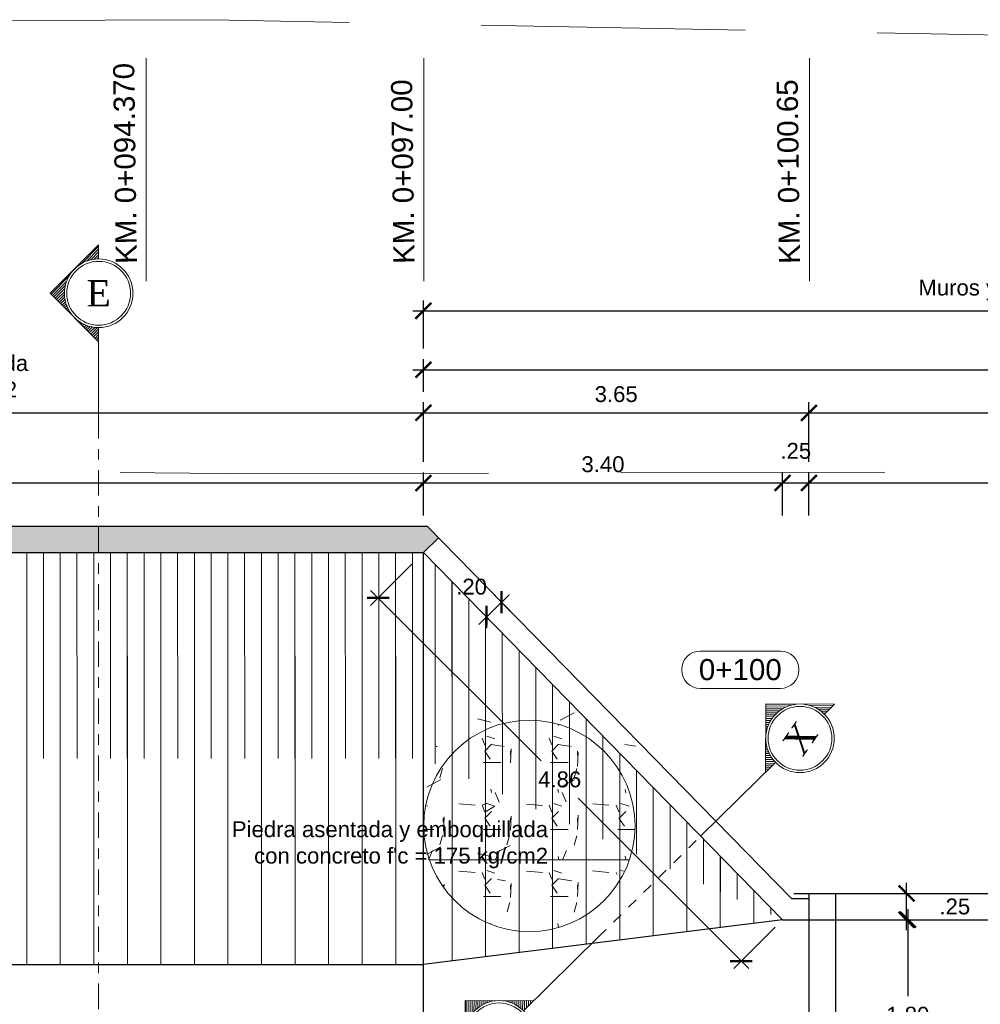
# Model space of a CAD drawing. Header units: metres. Extents: x 618946 to 619227, y 9266339 to 9266818.
# Tile 19 of 36: x 618990 to 618999, y 9266796 to 9266805. Entities that reach past the tile are written whole.
import ezdxf
from ezdxf.enums import TextEntityAlignment as Align

# ---------------------------------------------------------------- set-up
doc = ezdxf.new("R2010")
doc.units = ezdxf.units.M
doc.header["$PDMODE"] = 34
doc.linetypes.add('ACAD_ISO04W100', pattern=[30, 24, -3, 0, -3])
doc.linetypes.add('DASHED2', pattern=[0.375, 0.25, -0.125])
for name, color, linetype, lineweight in [('Alineamiento', 10, 'Continuous', 50), ('CAMINO', 44, 'DASHED2', 13), ('DIM', 8, 'Continuous', 9), ('EST', 5, 'Continuous', 35), ('HASH', 21, 'Continuous', 5), ('HATCH', 21, 'Continuous', 5)]:
    doc.layers.add(name, color=color, linetype=linetype, lineweight=lineweight)
doc.layers.add('CORTE', color=7, linetype='ACAD_ISO04W100', lineweight=15, true_color=0xf00000)
doc.styles.add('COTA', font='times.ttf')
doc.styles.get("Standard").update_dxf_attribs({"font": 'arial.ttf'})
doc.styles.add('T.PRINCIPAL', font='arial.ttf')
doc.dimstyles.new('ESC-100', dxfattribs={"dimscale": 0.1, "dimtxt": 1.5, "dimasz": 1.5, "dimexe": 1, "dimexo": 1, "dimgap": 1, "dimtad": 1, "dimtih": 1, "dimtoh": 1, "dimzin": 4, "dimdsep": 46, "dimtxsty": 'Standard', "dimblk": 'ARCHTICK', "dimcen": 2.5, "dimdle": 1, "dimclrd": 256, "dimclre": 256, "dimclrt": 7, "dimaunit": 1, "dimadec": 3, "dimazin": 0, "dimtfac": 1, "dimtmove": 2, "dimatfit": 3, "dimldrblk": 'CLOSEDBLANK', "dimfxl": 1.25, "dimarcsym": 0})

# ---------------------------------------------------------------- blocks, each defined once
blk = doc.blocks.new('_ArchTick')
at = {"color": 0, "linetype": 'ByBlock', "const_width": 0.15}
blk.add_lwpolyline([(-0.5, -0.5), (0.5, 0.5)], dxfattribs=at)
blk = doc.blocks.new('*D16')
at = {"layer": 'Defpoints', "color": 0, "transparency": 16777216}
for p in [(618993.6018, 9266800.5053), (618983.1258, 9266800.096), (618993.6018, 9266800.096)]:
    blk.add_point(p, dxfattribs=at)
at = {"layer": 'DIM', "lineweight": -2, "transparency": 16777216}
for p, q in [((618983.1258, 9266800.196), (618983.1258, 9266800.6053)), ((618993.6018, 9266800.196), (618993.6018, 9266800.6053)), ((618983.0258, 9266800.5053), (618993.7018, 9266800.5053))]:
    blk.add_line(p, q, dxfattribs=at)
at = {"layer": 'DIM', "lineweight": -2, "transparency": 16777216, "xscale": 0.15, "yscale": 0.15, "zscale": 0.15, "rotation": 180}
blk.add_blockref('_ArchTick', (618983.1258, 9266800.5053), dxfattribs=at)
at = {"layer": 'DIM', "lineweight": -2, "transparency": 16777216, "xscale": 0.15, "yscale": 0.15, "zscale": 0.15}
blk.add_blockref('_ArchTick', (618993.6018, 9266800.5053), dxfattribs=at)
at = {"layer": 'DIM', "color": 7, "transparency": 16777216, "insert": (618988.3638, 9266800.6819), "char_height": 0.15, "attachment_point": 5}
blk.add_mtext('10.48', dxfattribs=at)
blk = doc.blocks.new('_ClosedBlank')
at = {"color": 0, "linetype": 'ByBlock', "lineweight": -2}
for p, q in [((-1, 0.167), (0, 0)), ((-1, 0.167), (-1, -0.167)), ((0, 0), (-1, -0.167))]:
    blk.add_line(p, q, dxfattribs=at)
blk = doc.blocks.new('*D17')
at = {"layer": 'Defpoints', "color": 0, "transparency": 16777216}
for p in [(618997.0018, 9266800.5053), (618993.6018, 9266800.096), (618997.0018, 9266800.096)]:
    blk.add_point(p, dxfattribs=at)
at = {"layer": 'DIM', "lineweight": -2, "transparency": 16777216}
for p, q in [((618993.6018, 9266800.196), (618993.6018, 9266800.6053)), ((618997.0018, 9266800.196), (618997.0018, 9266800.6053)), ((618993.5018, 9266800.5053), (618997.1018, 9266800.5053))]:
    blk.add_line(p, q, dxfattribs=at)
at = {"layer": 'DIM', "lineweight": -2, "transparency": 16777216, "xscale": 0.15, "yscale": 0.15, "zscale": 0.15, "rotation": 180}
blk.add_blockref('_ArchTick', (618993.6018, 9266800.5053), dxfattribs=at)
at = {"layer": 'DIM', "lineweight": -2, "transparency": 16777216, "xscale": 0.15, "yscale": 0.15, "zscale": 0.15}
blk.add_blockref('_ArchTick', (618997.0018, 9266800.5053), dxfattribs=at)
at = {"layer": 'DIM', "color": 7, "transparency": 16777216, "insert": (618995.3018, 9266800.682), "char_height": 0.15, "attachment_point": 5}
blk.add_mtext('3.40', dxfattribs=at)
blk = doc.blocks.new('*D18')
at = {"layer": 'Defpoints', "color": 0, "transparency": 16777216}
for p in [(618997.2518, 9266800.5053), (618997.0018, 9266800.096), (618997.2518, 9266800.096)]:
    blk.add_point(p, dxfattribs=at)
at = {"layer": 'DIM', "lineweight": -2, "transparency": 16777216}
for p, q in [((618997.0018, 9266800.196), (618997.0018, 9266800.6053)), ((618997.2518, 9266800.196), (618997.2518, 9266800.6053)), ((618996.9018, 9266800.5053), (618997.3518, 9266800.5053))]:
    blk.add_line(p, q, dxfattribs=at)
at = {"layer": 'DIM', "lineweight": -2, "transparency": 16777216, "xscale": 0.15, "yscale": 0.15, "zscale": 0.15, "rotation": 180}
blk.add_blockref('_ArchTick', (618997.0018, 9266800.5053), dxfattribs=at)
at = {"layer": 'DIM', "lineweight": -2, "transparency": 16777216, "xscale": 0.15, "yscale": 0.15, "zscale": 0.15}
blk.add_blockref('_ArchTick', (618997.2518, 9266800.5053), dxfattribs=at)
at = {"layer": 'DIM', "color": 7, "transparency": 16777216, "insert": (618997.1268, 9266800.8085), "char_height": 0.15, "attachment_point": 5}
blk.add_mtext('.25', dxfattribs=at)
blk = doc.blocks.new('*D19')
at = {"layer": 'Defpoints', "color": 0, "transparency": 16777216}
for p in [(619003.7518, 9266800.5053), (618997.2518, 9266800.096), (619003.7518, 9266800.096)]:
    blk.add_point(p, dxfattribs=at)
at = {"layer": 'DIM', "lineweight": -2, "transparency": 16777216}
for p, q in [((618997.2518, 9266800.196), (618997.2518, 9266800.6053)), ((619003.7518, 9266800.196), (619003.7518, 9266800.6053)), ((618997.1518, 9266800.5053), (619003.8518, 9266800.5053))]:
    blk.add_line(p, q, dxfattribs=at)
at = {"layer": 'DIM', "lineweight": -2, "transparency": 16777216, "xscale": 0.15, "yscale": 0.15, "zscale": 0.15, "rotation": 180}
blk.add_blockref('_ArchTick', (618997.2518, 9266800.5053), dxfattribs=at)
at = {"layer": 'DIM', "lineweight": -2, "transparency": 16777216, "xscale": 0.15, "yscale": 0.15, "zscale": 0.15}
blk.add_blockref('_ArchTick', (619003.7518, 9266800.5053), dxfattribs=at)
at = {"layer": 'DIM', "color": 7, "transparency": 16777216, "insert": (619000.5018, 9266800.6819), "char_height": 0.15, "attachment_point": 5}
blk.add_mtext('6.50', dxfattribs=at)
blk = doc.blocks.new('*D35')
at = {"layer": 'Defpoints', "color": 0, "transparency": 16777216}
for p in [(618993.5643, 9266799.8085), (618993.1731, 9266799.4173), (618997.0018, 9266796.371)]:
    blk.add_point(p, dxfattribs=at)
at = {"layer": 'DIM', "lineweight": -2, "transparency": 16777216}
for p, q in [((618993.4936, 9266799.7378), (618993.1024, 9266799.3466)), ((618993.1024, 9266799.488), (618994.7153, 9266797.8751)), ((618996.6813, 9266795.9091), (618995.0684, 9266797.5219)), ((618996.9311, 9266796.3003), (618996.5399, 9266795.9091))]:
    blk.add_line(p, q, dxfattribs=at)
at = {"layer": 'DIM', "lineweight": -2, "transparency": 16777216, "xscale": 0.15, "yscale": 0.15, "zscale": 0.15}
for p, rotation in [((618993.1731, 9266799.4173), 134.9999988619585), ((618996.6106, 9266795.9798), 314.9999988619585)]:
    blk.add_blockref('_ArchTick', p, dxfattribs=dict(at, rotation=rotation))
at = {"layer": 'DIM', "color": 7, "transparency": 16777216, "insert": (618994.8919, 9266797.6985), "char_height": 0.15, "attachment_point": 5}
blk.add_mtext('4.86', dxfattribs=at)
blk = doc.blocks.new('*D45')
at = {"layer": 'Defpoints', "color": 0, "transparency": 16777216}
for p in [(618997.5018, 9266796.371), (618998.1872, 9266796.371), (618997.6129, 9266794.571)]:
    blk.add_point(p, dxfattribs=at)
at = {"layer": 'DIM', "lineweight": -2, "transparency": 16777216}
for p, q in [((618998.1872, 9266796.471), (618998.1872, 9266795.6476)), ((618997.6018, 9266796.371), (618998.2872, 9266796.371)), ((618998.1872, 9266794.471), (618998.1872, 9266795.2944)), ((618997.7129, 9266794.571), (618998.2872, 9266794.571))]:
    blk.add_line(p, q, dxfattribs=at)
at = {"layer": 'DIM', "lineweight": -2, "transparency": 16777216, "xscale": 0.15, "yscale": 0.15, "zscale": 0.15}
for p, rotation in [((618998.1872, 9266796.371), 90), ((618998.1872, 9266794.571), 270)]:
    blk.add_blockref('_ArchTick', p, dxfattribs=dict(at, rotation=rotation))
at = {"layer": 'DIM', "color": 7, "transparency": 16777216, "insert": (618998.1872, 9266795.471), "char_height": 0.15, "attachment_point": 5}
blk.add_mtext('1.80', dxfattribs=at)
blk = doc.blocks.new('*D46')
at = {"layer": 'Defpoints', "color": 0, "transparency": 16777216}
for p in [(618997.5018, 9266796.621), (618998.1761, 9266796.621), (618997.5018, 9266796.371)]:
    blk.add_point(p, dxfattribs=at)
at = {"layer": 'DIM', "lineweight": -2, "transparency": 16777216}
for p, q in [((618998.1761, 9266796.271), (618998.1761, 9266796.721)), ((618997.6018, 9266796.621), (618998.2761, 9266796.621)), ((618997.6018, 9266796.371), (618998.2761, 9266796.371))]:
    blk.add_line(p, q, dxfattribs=at)
at = {"layer": 'DIM', "lineweight": -2, "transparency": 16777216, "xscale": 0.15, "yscale": 0.15, "zscale": 0.15}
for p, rotation in [((618998.1761, 9266796.621), 90), ((618998.1761, 9266796.371), 270)]:
    blk.add_blockref('_ArchTick', p, dxfattribs=dict(at, rotation=rotation))
at = {"layer": 'DIM', "color": 7, "transparency": 16777216, "insert": (618998.6324, 9266796.496), "char_height": 0.15, "attachment_point": 5}
blk.add_mtext('.25', dxfattribs=at)
blk = doc.blocks.new('*D61')
at = {"layer": 'Defpoints', "color": 0, "transparency": 16777216}
for p in [(618993.6018, 9266801.1688), (618983.1258, 9266800.6053), (618993.6018, 9266800.6053)]:
    blk.add_point(p, dxfattribs=at)
at = {"layer": 'DIM', "lineweight": -2, "transparency": 16777216}
for p, q in [((618983.1258, 9266800.7053), (618983.1258, 9266801.2688)), ((618993.6018, 9266800.7053), (618993.6018, 9266801.2688)), ((618983.0258, 9266801.1688), (618993.7018, 9266801.1688))]:
    blk.add_line(p, q, dxfattribs=at)
at = {"layer": 'DIM', "lineweight": -2, "transparency": 16777216, "xscale": 0.15, "yscale": 0.15, "zscale": 0.15, "rotation": 180}
blk.add_blockref('_ArchTick', (618983.1258, 9266801.1688), dxfattribs=at)
at = {"layer": 'DIM', "lineweight": -2, "transparency": 16777216, "xscale": 0.15, "yscale": 0.15, "zscale": 0.15}
blk.add_blockref('_ArchTick', (618993.6018, 9266801.1688), dxfattribs=at)
at = {"layer": 'DIM', "color": 7, "transparency": 16777216, "insert": (618988.3638, 9266801.4921), "char_height": 0.15, "attachment_point": 5}
blk.add_mtext("Piedra asentada y emboquillada\\Pcon concreto f'c = 175 kg/cm2", dxfattribs=at)
blk = doc.blocks.new('*D62')
at = {"layer": 'Defpoints', "color": 0, "transparency": 16777216}
for p in [(618997.2518, 9266801.1688), (618993.6018, 9266800.6053), (618997.2518, 9266800.6053)]:
    blk.add_point(p, dxfattribs=at)
at = {"layer": 'DIM', "lineweight": -2, "transparency": 16777216}
for p, q in [((618993.6018, 9266800.7053), (618993.6018, 9266801.2688)), ((618997.2518, 9266800.7053), (618997.2518, 9266801.2688)), ((618993.5018, 9266801.1688), (618997.3518, 9266801.1688))]:
    blk.add_line(p, q, dxfattribs=at)
at = {"layer": 'DIM', "lineweight": -2, "transparency": 16777216, "xscale": 0.15, "yscale": 0.15, "zscale": 0.15, "rotation": 180}
blk.add_blockref('_ArchTick', (618993.6018, 9266801.1688), dxfattribs=at)
at = {"layer": 'DIM', "lineweight": -2, "transparency": 16777216, "xscale": 0.15, "yscale": 0.15, "zscale": 0.15}
blk.add_blockref('_ArchTick', (618997.2518, 9266801.1688), dxfattribs=at)
at = {"layer": 'DIM', "color": 7, "transparency": 16777216, "insert": (618995.4268, 9266801.3454), "char_height": 0.15, "attachment_point": 5}
blk.add_mtext('3.65', dxfattribs=at)
blk = doc.blocks.new('*D64')
at = {"layer": 'Defpoints', "color": 0, "transparency": 16777216}
for p in [(619003.7518, 9266801.1688), (618997.2518, 9266800.6053), (619003.7518, 9266800.6053)]:
    blk.add_point(p, dxfattribs=at)
at = {"layer": 'DIM', "lineweight": -2, "transparency": 16777216}
for p, q in [((618997.2518, 9266800.7053), (618997.2518, 9266801.2688)), ((619003.7518, 9266800.7053), (619003.7518, 9266801.2688)), ((618997.1518, 9266801.1688), (619003.8518, 9266801.1688))]:
    blk.add_line(p, q, dxfattribs=at)
at = {"layer": 'DIM', "lineweight": -2, "transparency": 16777216, "xscale": 0.15, "yscale": 0.15, "zscale": 0.15, "rotation": 180}
blk.add_blockref('_ArchTick', (618997.2518, 9266801.1688), dxfattribs=at)
at = {"layer": 'DIM', "lineweight": -2, "transparency": 16777216, "xscale": 0.15, "yscale": 0.15, "zscale": 0.15}
blk.add_blockref('_ArchTick', (619003.7518, 9266801.1688), dxfattribs=at)
at = {"layer": 'DIM', "color": 7, "transparency": 16777216, "insert": (619000.5018, 9266801.3454), "char_height": 0.15, "attachment_point": 5}
blk.add_mtext('6.50', dxfattribs=at)
blk = doc.blocks.new('*D66')
at = {"layer": 'Defpoints', "color": 0, "transparency": 16777216}
for p in [(619007.4018, 9266801.5775), (618993.6018, 9266801.2688), (619007.4018, 9266801.2688)]:
    blk.add_point(p, dxfattribs=at)
at = {"layer": 'DIM', "lineweight": -2, "transparency": 16777216}
for p, q in [((618993.6018, 9266801.3688), (618993.6018, 9266801.6775)), ((619007.4018, 9266801.3688), (619007.4018, 9266801.6775)), ((618993.5018, 9266801.5775), (619007.5018, 9266801.5775))]:
    blk.add_line(p, q, dxfattribs=at)
at = {"layer": 'DIM', "lineweight": -2, "transparency": 16777216, "xscale": 0.15, "yscale": 0.15, "zscale": 0.15, "rotation": 180}
blk.add_blockref('_ArchTick', (618993.6018, 9266801.5775), dxfattribs=at)
at = {"layer": 'DIM', "lineweight": -2, "transparency": 16777216, "xscale": 0.15, "yscale": 0.15, "zscale": 0.15}
blk.add_blockref('_ArchTick', (619007.4018, 9266801.5775), dxfattribs=at)
at = {"layer": 'DIM', "color": 7, "transparency": 16777216, "insert": (619000.5018, 9266801.7541), "char_height": 0.15, "attachment_point": 5}
blk.add_mtext('13.80', dxfattribs=at)
blk = doc.blocks.new('*D67')
at = {"layer": 'Defpoints', "color": 0, "transparency": 16777216}
for p in [(619007.4018, 9266802.1339), (618993.6018, 9266801.6775), (619007.4018, 9266801.6775)]:
    blk.add_point(p, dxfattribs=at)
at = {"layer": 'DIM', "lineweight": -2, "transparency": 16777216}
for p, q in [((618993.6018, 9266801.7775), (618993.6018, 9266802.2339)), ((619007.4018, 9266801.7775), (619007.4018, 9266802.2339)), ((618993.5018, 9266802.1339), (619007.5018, 9266802.1339))]:
    blk.add_line(p, q, dxfattribs=at)
at = {"layer": 'DIM', "lineweight": -2, "transparency": 16777216, "xscale": 0.15, "yscale": 0.15, "zscale": 0.15, "rotation": 180}
blk.add_blockref('_ArchTick', (618993.6018, 9266802.1339), dxfattribs=at)
at = {"layer": 'DIM', "lineweight": -2, "transparency": 16777216, "xscale": 0.15, "yscale": 0.15, "zscale": 0.15}
blk.add_blockref('_ArchTick', (619007.4018, 9266802.1339), dxfattribs=at)
at = {"layer": 'DIM', "color": 7, "transparency": 16777216, "insert": (619000.5018, 9266802.3322), "char_height": 0.15, "attachment_point": 5}
blk.add_mtext("Muros y alcancantarilla - C° A° f'c = 210 kg/cm2", dxfattribs=at)
blk = doc.blocks.new('*U170')
at = {"layer": 'CORTE', "linetype": 'Continuous', "lineweight": 0}
for p, q in [((-21.984, 3.682), (-25.666, 0)), ((-23.27, 2.264), (-21.918, 3.616)), ((-22.881, 2.445), (-21.813, 3.512)), ((-22.582, 2.534), (-21.709, 3.408)), ((-22.326, 2.581), (-21.605, 3.303)), ((-22.097, 2.601), (-21.5, 3.199)), ((-18.302, 0), (-21.984, 3.682)), ((-21.888, 2.602), (-21.396, 3.094)), ((-21.694, 2.588), (-21.291, 2.99)), ((6.408, 0), (10.09, 3.682)), ((9.8, 2.588), (9.398, 2.99)), ((9.994, 2.602), (9.502, 3.094)), ((10.204, 2.601), (9.607, 3.199)), ((10.433, 2.581), (9.711, 3.303)), ((10.689, 2.534), (9.815, 3.408)), ((10.987, 2.445), (9.92, 3.512)), ((11.377, 2.264), (10.024, 3.616)), ((10.09, 3.682), (13.773, 0)), ((-21.512, 2.561), (-21.187, 2.885)), ((-21.34, 2.523), (-21.083, 2.781)), ((-21.179, 2.476), (-20.978, 2.677)), ((-21.025, 2.421), (-20.874, 2.572)), ((-20.879, 2.358), (-20.769, 2.468)), ((-20.74, 2.288), (-20.665, 2.363)), ((-20.608, 2.211), (-20.56, 2.259)), ((8.715, 2.211), (8.667, 2.259)), ((8.847, 2.288), (8.771, 2.363)), ((8.986, 2.358), (8.876, 2.468)), ((9.131, 2.421), (8.98, 2.572)), ((9.285, 2.476), (9.085, 2.677)), ((9.447, 2.523), (9.189, 2.781)), ((9.618, 2.561), (9.293, 2.885)), ((-20.483, 2.128), (-20.456, 2.154)), ((-20.364, 2.038), (-20.352, 2.05)), ((-20.25, 1.943), (-20.247, 1.946)), ((-20.041, 1.734), (-20.038, 1.737)), ((-19.946, 1.621), (-19.934, 1.632)), ((-19.856, 1.501), (-19.83, 1.528)), ((7.963, 1.501), (7.936, 1.528)), ((8.052, 1.621), (8.04, 1.632)), ((8.148, 1.734), (8.145, 1.737)), ((8.357, 1.943), (8.354, 1.946)), ((8.47, 2.038), (8.458, 2.05)), ((8.589, 2.128), (8.562, 2.154)), ((-25.534, 0), (-24.248, 1.286)), ((-25.325, 0), (-24.429, 0.897)), ((-19.773, 1.376), (-19.725, 1.424)), ((-19.696, 1.244), (-19.621, 1.319)), ((-19.626, 1.105), (-19.516, 1.215)), ((-19.563, 0.959), (-19.412, 1.11)), ((-19.508, 0.805), (-19.307, 1.006)), ((-19.461, 0.644), (-19.203, 0.901)), ((-19.423, 0.472), (-19.099, 0.797)), ((7.53, 0.472), (7.205, 0.797)), ((7.567, 0.644), (7.309, 0.901)), ((7.614, 0.805), (7.414, 1.006)), ((7.67, 0.959), (7.518, 1.11)), ((7.733, 1.105), (7.623, 1.215)), ((7.803, 1.244), (7.727, 1.319)), ((7.88, 1.376), (7.832, 1.424)), ((13.641, 0), (12.354, 1.286)), ((13.432, 0), (12.535, 0.897)), ((-25.117, 0), (-24.518, 0.598)), ((-24.908, 0), (-24.565, 0.342)), ((-24.699, 0), (-24.585, 0.113)), ((-19.396, 0.29), (-18.994, 0.693)), ((-19.382, 0.096), (-18.89, 0.588)), ((-19.269, 0), (-18.785, 0.484)), ((-19.06, 0), (-18.681, 0.379)), ((-18.851, 0), (-18.576, 0.275)), ((-18.643, 0), (-18.472, 0.171)), ((6.749, 0), (6.578, 0.171)), ((6.958, 0), (6.683, 0.275)), ((7.167, 0), (6.787, 0.379)), ((7.376, 0), (6.892, 0.484)), ((7.488, 0.096), (6.996, 0.588)), ((7.503, 0.29), (7.101, 0.693)), ((13.223, 0), (12.625, 0.598)), ((13.014, 0), (12.672, 0.342)), ((12.805, 0), (12.692, 0.113)), ((-25.666, 0), (-24.588, 0)), ((-19.38, 0), (-18.302, 0)), ((7.487, 0), (6.408, 0)), ((13.773, 0), (12.694, 0))]:
    blk.add_line(p, q, dxfattribs=at)
at = {"layer": 'CORTE', "linetype": 'Continuous'}
for p, q in [((-11.391, 0), (-19.38, 0)), ((-0.502, 0), (7.487, 0))]:
    blk.add_line(p, q, dxfattribs=at)
at = {"layer": 'CORTE', "ltscale": 0.01}
blk.add_line((-11.391, 0), (-0.502, 0), dxfattribs=at)
at = {"layer": 'CORTE', "linetype": 'Continuous', "lineweight": 0}
for centre, radius in [((-21.984, 0), 2.604), ((-21.984, 0), 2.423), ((10.09, 0), 2.604), ((10.09, 0), 2.423)]:
    blk.add_circle(centre, radius, dxfattribs=at)
at = {"layer": 'CORTE', "linetype": 'Continuous', "style": 'COTA'}
for tag, p in [('CORTE-1', (-21.984, 0)), ('CORTE', (10.09, 0))]:
    blk.add_attdef(tag, text='', height=2, dxfattribs=at).set_placement(p, align=Align.MIDDLE_CENTER)
blk = doc.blocks.new('*D171')
at = {"layer": 'Defpoints', "color": 0, "transparency": 16777216}
for p in [(618994.1982, 9266799.2364), (618994.5278, 9266799.1856), (618994.3848, 9266799.0457)]:
    blk.add_point(p, dxfattribs=at)
at = {"layer": 'DIM', "lineweight": -2, "transparency": 16777216}
for p, q in [((618994.4127, 9266799.4462), (618994.1268, 9266799.1665)), ((618994.4578, 9266799.257), (618994.2713, 9266799.4477)), ((618994.3149, 9266799.1172), (618994.1283, 9266799.3079))]:
    blk.add_line(p, q, dxfattribs=at)
at = {"layer": 'DIM', "lineweight": -2, "transparency": 16777216, "xscale": 0.15, "yscale": 0.15, "zscale": 0.15}
for p, rotation in [((618994.3412, 9266799.3763), 44.3749787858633), ((618994.1982, 9266799.2364), 224.3749787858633)]:
    blk.add_blockref('_ArchTick', p, dxfattribs=dict(at, rotation=rotation))
at = {"layer": 'DIM', "color": 7, "transparency": 16777216, "insert": (618994.0577, 9266799.523), "char_height": 0.15, "attachment_point": 5}
blk.add_mtext('.20', dxfattribs=at)

msp = doc.modelspace()

# ---------------------------------------------------------------- hatches: boundary and pattern name
at = {"layer": 'HASH'}
h = msp.add_hatch(dxfattribs=at)
h.set_pattern_fill('GRAVEL', color=256, scale=0.025)
h.set_pattern_definition([(228.0127875, (0.4572, 0.635), (-5.08000000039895, -5.71499999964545), [0.08543036, -8.45762090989]), (184.969741, (0.40005, 0.5715), (7.61999999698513, 0.63500003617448), [0.14660118, -14.51351222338]), (132.5104471, (0.254, 0.5588), (6.35000000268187, -6.98499999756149), [0.10337038, -10.233680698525]), (267.273689, (0.00635, 0.40005), (0.63500000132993, 12.69999999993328), [0.13350113, -13.216609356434]), (292.83365418, (0, 0.2667), (-3.17500000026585, 7.619999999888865), [0.130908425, -12.959951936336]), (357.273689, (0.0508, 0.14605), (-12.69999999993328, 0.63500000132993), [0.13350113, -13.216609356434]), (37.69424047, (0.18415, 0.1397), (-8.254999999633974, -6.350000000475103), [0.176548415, -17.47827882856]), (72.25532837, (0.32385, 0.24765), (4.445000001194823, 13.96999999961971), [0.16667988, -16.501314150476]), (121.42956562, (0.37465, 0.4064), (-5.08000000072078, 8.254999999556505), [0.13395325, -13.26138642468]), (175.2363583, (0.3048, 0.5207), (6.98499999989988, -0.6350000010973), [0.15292832, -7.4934842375]), (222.3974378, (0.1524, 0.5334), (-7.619999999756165, -6.985000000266), [0.19776948, -19.579193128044]), (138.81407483, (0.635, 0.3937), (-4.44499999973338, 3.8100000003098), [0.067501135, -6.682641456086]), (171.4692344, (0.5842, 0.43815), (8.255000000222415, -1.26999999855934), [0.128420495, -12.71365974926]), (225, (0.4572, 0.4572), (-9e-17, -0.635), [0.089802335, -0.808223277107]), (203.19859051, (0.41275, 0.5334), (3.1750000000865, 1.2699999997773), [0.04836033, -4.787655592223]), (291.80140949, (0.3683, 0.51435), (-0.6350000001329, 1.9049999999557), [0.068391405, -3.3511882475]), (30.96375653, (0.3937, 0.45085), (1.9050000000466, 1.2699999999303), [0.111079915, -3.591574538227]), (161.56505118, (0.48895, 0.508), (1.270000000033, -0.6349999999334), [0.080321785, -1.927724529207]), (16.389540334, (0, 0.51435), (6.35000000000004, 1.90500000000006), [0.112522, -11.139706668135]), (70.34617594, (0.10795, 0.5461), (-2.54000000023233, -6.9849999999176), [0.094399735, -9.34555391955]), (293.19859051, (0.48895, 0.635), (-1.2699999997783, 3.1750000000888), [0.096720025, -4.739295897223]), (343.61045967, (0.52705, 0.5461), (-6.35000000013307, 1.90499999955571), [0.112522, -11.139706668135]), (339.44395478, (0, 0.12065), (-3.17499999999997, 1.27000000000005), [0.1085088, -5.316933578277]), (294.7751406, (0.1016, 0.08255), (-3.17500000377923, 6.98499999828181), [0.09091803, -9.00089834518]), (66.80140949, (0.4953, 0), (1.2699999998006, 3.1750000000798), [0.096720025, -4.739295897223]), (17.35402464, (0.5334, 0.0889), (-8.25499999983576, -2.54000000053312), [0.106445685, -10.53809399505]), (69.44395478, (0.18415, 0), (-1.2700000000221, -3.17499999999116), [0.0542544, -5.371187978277]), (101.309932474, (0.4572, 0), (-0.6350000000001, 2.5400000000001), [0.03237865, -3.20549874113]), (165.963756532, (0.45085, 0.03175), (1.905, -0.635), [0.130908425, -2.487263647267]), (186.00900596, (0.32385, 0.0635), (6.34999999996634, 0.63500000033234), [0.12131675, -12.010341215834]), (303.69006753, (0.3937, 0.3937), (-0.6350000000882, 1.269999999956), [0.09158097, -2.19794408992]), (353.15722659, (0.4445, 0.3175), (10.79500000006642, -1.26999999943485), [0.15988919, -15.829002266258]), (60.9453959, (0.60325, 0.29845), (-2.54000000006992, -4.44499999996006), [0.06537706, -6.472348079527]), (90, (0.635, 0.3556), (-0.635, 0.635), [0.0381, -0.5969]), (120.25643716, (0.31115, 0.08255), (2.5399999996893, -4.44500000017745), [0.08821674, -8.7334851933]), (48.0127875, (0.2667, 0.15875), (5.08000000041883, 5.71499999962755), [0.17086072, -8.37219054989]), (0, (0.381, 0.28575), (0.635, 0.635), [0.1651, -0.4699]), (325.3048465, (0.5461, 0.28575), (6.35000000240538, -4.44499999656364), [0.10040239, -9.939829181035]), (254.0546041, (0.62865, 0.2286), (-0.6349999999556, -2.5400000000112), [0.09245727, -4.530412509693]), (207.64597536, (0.60325, 0.1397), (-12.06500000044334, -6.34999999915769), [0.150536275, -14.903116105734]), (175.42607874, (0.4699, 0.06985), (-8.25499999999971, 0.63499999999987), [0.159257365, -15.76646161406])])
h.paths.add_polyline_path([(618983.3758, 9266792.946), (618983.1258, 9266792.946), (618983.1258, 9266789.046), (618983.3758, 9266789.046)])
h.paths.add_polyline_path([(618983.3249, 9266793.9535), (618983.1258, 9266793.9535), (618983.1258, 9266792.946), (618983.3303, 9266792.946)])
h.paths.add_polyline_path([(618983.3222, 9266794.446), (618983.2196, 9266794.446, -0.414214), (618983.1258, 9266794.3522), (618983.1258, 9266793.9535), (618983.3249, 9266793.9535)])
h.paths.add_polyline_path([(618983.3758, 9266795.946), (618983.1258, 9266795.946), (618983.1258, 9266794.5397, -0.414214), (618983.2196, 9266794.446), (618983.3222, 9266794.446), (618983.3758, 9266794.446)])
h.paths.add_polyline_path([(618983.293, 9266799.846), (618983.1258, 9266799.846), (618983.1258, 9266795.946), (618983.3141, 9266795.946)])
h.paths.add_polyline_path([(618990.5277, 9266800.096), (618984.817, 9266800.096), (618984.8184, 9266799.846), (618990.5277, 9266799.846)])
h.paths.add_polyline_path([(618984.817, 9266800.096), (618983.3758, 9266800.096), (618983.3758, 9266799.846), (618984.8184, 9266799.846)])
h.paths.add_polyline_path([(618983.2916, 9266800.096), (618983.1258, 9266800.096), (618983.1258, 9266799.846), (618983.293, 9266799.846)])
h.paths.add_polyline_path([(618983.3758, 9266800.096), (618983.2916, 9266800.096), (618983.293, 9266799.846), (618983.3758, 9266799.846)])
h.paths.add_polyline_path([(618993.7432, 9266799.9874), (618993.637, 9266800.096), (618990.5277, 9266800.096), (618990.5277, 9266799.846), (618993.6018, 9266799.846)])
h = msp.add_hatch(dxfattribs=at)
h.set_pattern_fill('ANGLE', color=256)
h.set_pattern_definition([(0, (9.756, 0), (0, 6.985), [5.08, -1.905]), (90, (9.756, 0), (-6.985, 4e-16), [5.08, -1.905])])
edge = h.paths.add_edge_path()
edge.add_arc((618994.605, 9266797.2593), 1, 0, 360)
h = msp.add_hatch(dxfattribs=at)
h.set_pattern_fill('GRAVEL', color=256, scale=0.025)
h.set_pattern_definition([(228.0127875, (10.21312, 0.635), (-5.08000000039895, -5.71499999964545), [0.08543036, -8.45762090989]), (184.969741, (10.155968, 0.5715), (7.61999999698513, 0.63500003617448), [0.14660118, -14.51351222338]), (132.5104471, (10.009918, 0.5588), (6.35000000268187, -6.98499999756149), [0.10337038, -10.233680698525]), (267.273689, (9.762268, 0.40005), (0.63500000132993, 12.69999999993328), [0.13350113, -13.216609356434]), (292.83365418, (9.755918, 0.2667), (-3.17500000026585, 7.619999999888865), [0.130908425, -12.959951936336]), (357.273689, (9.806718, 0.14605), (-12.69999999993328, 0.63500000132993), [0.13350113, -13.216609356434]), (37.69424047, (9.940068, 0.1397), (-8.254999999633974, -6.350000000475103), [0.176548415, -17.47827882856]), (72.25532837, (10.079768, 0.24765), (4.445000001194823, 13.96999999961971), [0.16667988, -16.501314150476]), (121.42956562, (10.130568, 0.4064), (-5.08000000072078, 8.254999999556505), [0.13395325, -13.26138642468]), (175.2363583, (10.06072, 0.5207), (6.98499999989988, -0.6350000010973), [0.15292832, -7.4934842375]), (222.3974378, (9.908318, 0.5334), (-7.619999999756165, -6.985000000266), [0.19776948, -19.579193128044]), (138.81407483, (10.39092, 0.3937), (-4.44499999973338, 3.8100000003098), [0.067501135, -6.682641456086]), (171.4692344, (10.340118, 0.43815), (8.255000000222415, -1.26999999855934), [0.128420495, -12.71365974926]), (225, (10.2131, 0.4572), (-9e-17, -0.635), [0.089802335, -0.808223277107]), (203.19859051, (10.16867, 0.5334), (3.1750000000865, 1.2699999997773), [0.04836033, -4.787655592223]), (291.80140949, (10.12422, 0.51435), (-0.6350000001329, 1.9049999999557), [0.068391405, -3.3511882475]), (30.96375653, (10.14962, 0.45085), (1.9050000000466, 1.2699999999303), [0.111079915, -3.591574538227]), (161.56505118, (10.24487, 0.508), (1.270000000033, -0.6349999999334), [0.080321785, -1.927724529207]), (16.389540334, (9.755918, 0.51435), (6.35000000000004, 1.90500000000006), [0.112522, -11.139706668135]), (70.34617594, (9.863868, 0.5461), (-2.54000000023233, -6.9849999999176), [0.094399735, -9.34555391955]), (293.19859051, (10.24487, 0.635), (-1.2699999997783, 3.1750000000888), [0.096720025, -4.739295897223]), (343.61045967, (10.282968, 0.5461), (-6.35000000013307, 1.90499999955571), [0.112522, -11.139706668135]), (339.44395478, (9.75592, 0.12065), (-3.17499999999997, 1.27000000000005), [0.1085088, -5.316933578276]), (294.7751406, (9.85752, 0.08255), (-3.17500000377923, 6.98499999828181), [0.09091803, -9.00089834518]), (66.80140949, (10.25122, 0), (1.2699999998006, 3.1750000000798), [0.096720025, -4.739295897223]), (17.35402464, (10.289318, 0.0889), (-8.25499999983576, -2.54000000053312), [0.106445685, -10.53809399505]), (69.44395478, (9.94007, 0), (-1.2700000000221, -3.17499999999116), [0.0542544, -5.371187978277]), (101.309932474, (10.21312, 0), (-0.6350000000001, 2.5400000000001), [0.03237865, -3.20549874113]), (165.963756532, (10.20677, 0.03175), (1.905, -0.635), [0.130908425, -2.487263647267]), (186.00900596, (10.079768, 0.0635), (6.34999999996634, 0.63500000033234), [0.12131675, -12.010341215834]), (303.69006753, (10.14962, 0.3937), (-0.6350000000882, 1.269999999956), [0.09158097, -2.19794408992]), (353.15722659, (10.200418, 0.3175), (10.79500000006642, -1.26999999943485), [0.15988919, -15.829002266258]), (60.9453959, (10.35917, 0.29845), (-2.54000000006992, -4.44499999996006), [0.06537706, -6.472348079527]), (90, (10.3909, 0.3556), (-0.635, 0.635), [0.0381, -0.5969]), (120.25643716, (10.06707, 0.08255), (2.5399999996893, -4.44500000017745), [0.08821674, -8.7334851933]), (48.0127875, (10.02262, 0.15875), (5.08000000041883, 5.71499999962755), [0.17086072, -8.37219054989]), (0, (10.1369, 0.28575), (0.635, 0.635), [0.1651, -0.4699]), (325.3048465, (10.302018, 0.28575), (6.35000000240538, -4.44499999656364), [0.10040239, -9.939829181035]), (254.0546041, (10.38457, 0.2286), (-0.6349999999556, -2.5400000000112), [0.09245727, -4.530412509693]), (207.64597536, (10.359168, 0.1397), (-12.06500000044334, -6.34999999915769), [0.150536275, -14.903116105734]), (175.42607874, (10.225818, 0.06985), (-8.25499999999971, 0.63499999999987), [0.159257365, -15.76646161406])])
edge = h.paths.add_edge_path()
edge.add_arc((618994.605, 9266797.2593), 1, 0, 360)
at = {"layer": 'HATCH'}
h = msp.add_hatch(dxfattribs=at)
h.set_pattern_fill('LINE', color=256, scale=0.1, angle=90)
h.set_pattern_definition([(90, (2.32404, -2e-09), (-0.3175, 2e-17), [])])
h.paths.add_polyline_path([(618983.1258, 9266799.846), (618993.6018, 9266799.846), (618993.6018, 9266795.946), (618983.1258, 9266795.946)])
h = msp.add_hatch(dxfattribs=at)
h.set_pattern_fill('LINE', color=256, scale=0.05, angle=90)
h.set_pattern_definition([(90, (2.32404, -2e-09), (-0.15875, 1e-17), [])])
h.paths.add_polyline_path([(618983.1258, 9266799.846), (618993.6018, 9266799.846), (618993.6018, 9266797.896), (618983.1258, 9266797.896)])
h = msp.add_hatch(dxfattribs=at)
h.set_pattern_fill('LINE', color=256, scale=0.05, angle=90)
h.paths.add_polyline_path([(618993.6018, 9266799.846), (618993.6018, 9266797.896), (618997.0018, 9266796.371)])
h = msp.add_hatch(dxfattribs=at)
h.set_pattern_fill('LINE', color=256, scale=0.1, angle=90)
h.paths.add_polyline_path([(618993.6018, 9266799.846), (618993.6018, 9266795.946), (618997.0018, 9266796.371)])

# ---------------------------------------------------------------- linework, layer by layer
at = {"linetype": 'DASHED2', "ltscale": 10}
msp.add_lwpolyline([(618997.2518, 9266796.371), (619003.7518, 9266796.371)], dxfattribs=at)
at = {"layer": 'Alineamiento', "color": 82, "linetype": 'Continuous', "lineweight": 0}
for p, q in [((618996.9817, 9266798.9146), (618996.2219, 9266798.9146)), ((618996.0469, 9266798.7396), (618996.0469, 9266798.7354)), ((618997.1567, 9266798.7354), (618997.1567, 9266798.7396)), ((618996.2219, 9266798.5604), (618996.9817, 9266798.5604))]:
    msp.add_line(p, q, dxfattribs=at)
for centre, start, end in [((618996.2219, 9266798.7396), 90, 180), ((618996.9817, 9266798.7396), 0, 90), ((618996.2219, 9266798.7354), 180, 270), ((618996.9817, 9266798.7354), 270, 0)]:
    msp.add_arc(centre, 0.175, start, end, dxfattribs=at)
at = {"layer": 'CAMINO', "ltscale": 10}
for points, elevation in [([(619021.5378, 9266804.7265), (619011.6447, 9266804.502), (618991.6, 9266804.8881), (618972.0763, 9266804.8432), (618969.9868, 9266804.8903)], 49.3725), ([(618970.2346, 9266800.8165), (618971.9826, 9266800.8047), (618991.7184, 9266800.5936), (619011.7615, 9266800.6338), (619021.4923, 9266800.6056)], 49.5832)]:
    msp.add_lwpolyline(points, dxfattribs=dict(at, elevation=elevation))
at = {"layer": 'CORTE', "linetype": 'Continuous', "lineweight": 0}
for p, q in [((618990.0685, 9266802.3009, -0.58), (618990.5277, 9266802.76, -0.58)), ((618990.5277, 9266802.7435, -0.58), (618990.3673, 9266802.5832, -0.58)), ((618990.5277, 9266802.7175, -0.58), (618990.4159, 9266802.6057, -0.58)), ((618990.5277, 9266802.76, -0.58), (618990.5277, 9266802.6255, -0.58)), ((618990.5277, 9266802.6915, -0.58), (618990.4531, 9266802.6169, -0.58)), ((618990.5277, 9266802.6654, -0.58), (618990.485, 9266802.6227, -0.58)), ((618990.5277, 9266802.6394, -0.58), (618990.5135, 9266802.6252, -0.58)), ((618990.2454, 9266802.4612, -0.58), (618990.0768, 9266802.2926, -0.58)), ((618990.2229, 9266802.4127, -0.58), (618990.0898, 9266802.2796, -0.58)), ((618990.2117, 9266802.3755, -0.58), (618990.1028, 9266802.2666, -0.58)), ((618990.2058, 9266802.3436, -0.58), (618990.1158, 9266802.2536, -0.58)), ((618990.5277, 9266801.8417, -0.58), (618990.0685, 9266802.3009, -0.58)), ((618990.2033, 9266802.315, -0.58), (618990.1288, 9266802.2405, -0.58)), ((618990.2032, 9266802.2889, -0.58), (618990.1419, 9266802.2275, -0.58)), ((618990.205, 9266802.2646, -0.58), (618990.1549, 9266802.2145, -0.58)), ((618990.2084, 9266802.242, -0.58), (618990.1679, 9266802.2015, -0.58)), ((618990.2131, 9266802.2206, -0.58), (618990.1809, 9266802.1885, -0.58)), ((618990.2189, 9266802.2004, -0.58), (618990.1939, 9266802.1754, -0.58)), ((618990.2258, 9266802.1813, -0.58), (618990.207, 9266802.1624, -0.58)), ((618990.2337, 9266802.1631, -0.58), (618990.22, 9266802.1494, -0.58)), ((618990.2424, 9266802.1458, -0.58), (618990.233, 9266802.1364, -0.58)), ((618990.252, 9266802.1293, -0.58), (618990.246, 9266802.1234, -0.58)), ((618990.2624, 9266802.1137, -0.58), (618990.259, 9266802.1103, -0.58)), ((618990.2735, 9266802.0988, -0.58), (618990.2721, 9266802.0973, -0.58)), ((618990.2855, 9266802.0847, -0.58), (618990.2851, 9266802.0843, -0.58)), ((618990.3115, 9266802.0586, -0.58), (618990.3111, 9266802.0583, -0.58)), ((618990.3256, 9266802.0467, -0.58), (618990.3241, 9266802.0452, -0.58)), ((618990.3405, 9266802.0356, -0.58), (618990.3372, 9266802.0322, -0.58)), ((618990.3562, 9266802.0252, -0.58), (618990.3502, 9266802.0192, -0.58)), ((618990.3726, 9266802.0156, -0.58), (618990.3632, 9266802.0062, -0.58)), ((618990.3899, 9266802.0069, -0.58), (618990.3762, 9266801.9932, -0.58)), ((618990.4081, 9266801.999, -0.58), (618990.3892, 9266801.9801, -0.58)), ((618990.4273, 9266801.9921, -0.58), (618990.4023, 9266801.9671, -0.58)), ((618990.4474, 9266801.9862, -0.58), (618990.4153, 9266801.9541, -0.58)), ((618990.4688, 9266801.9816, -0.58), (618990.4283, 9266801.9411, -0.58)), ((618990.4915, 9266801.9782, -0.58), (618990.4413, 9266801.928, -0.58)), ((618990.5157, 9266801.9764, -0.58), (618990.4543, 9266801.915, -0.58)), ((618990.5277, 9266801.9623, -0.58), (618990.4674, 9266801.902, -0.58)), ((618990.5277, 9266801.9762, -0.58), (618990.5277, 9266801.8417, -0.58)), ((618990.5277, 9266801.9363, -0.58), (618990.4804, 9266801.889, -0.58)), ((618990.5277, 9266801.9103, -0.58), (618990.4934, 9266801.876, -0.58)), ((618990.5277, 9266801.8842, -0.58), (618990.5064, 9266801.8629, -0.58))]:
    msp.add_line(p, q, dxfattribs=at)
at = {"layer": 'CORTE', "linetype": 'Continuous'}
msp.add_line((618990.5277, 9266800.98, -0.58), (618990.5277, 9266801.9762, -0.58), dxfattribs=at)
at = {"layer": 'CORTE', "ltscale": 0.01, "elevation": -0.58}
msp.add_lwpolyline([(618990.5277, 9266789.046), (618990.5277, 9266800.98)], dxfattribs=at)
at = {"layer": 'CORTE', "linetype": 'Continuous', "lineweight": 0}
for radius in [0.3247, 0.3021]:
    msp.add_circle((618990.5277, 9266802.3009, -0.58), radius, dxfattribs=at)
at = {"layer": 'DIM'}
for points in [[(618990.9775, 9266804.5258), (618990.9775, 9266802.4168)], [(618993.6058, 9266804.5258), (618993.6058, 9266802.4168)], [(618997.2558, 9266804.5258), (618997.2558, 9266802.4168)]]:
    msp.add_lwpolyline(points, dxfattribs=at)
at = {"layer": 'EST', "lineweight": 30}
for points in [[(618983.1258, 9266800.096), (618993.637, 9266800.096)], [(618997.0859, 9266796.571), (618993.637, 9266800.096)], [(618993.7432, 9266799.9874), (618993.6018, 9266799.846)], [(618982.1258, 9266799.846), (618993.6018, 9266799.846)], [(618997.0018, 9266796.371), (618993.6018, 9266799.846)], [(618993.6018, 9266792.1097), (618993.6018, 9266799.846)], [(618997.0859, 9266796.571), (618997.2518, 9266796.571)], [(618997.107, 9266796.621), (618997.2518, 9266796.621)], [(618997.2518, 9266796.621), (618997.2518, 9266792.271)], [(618997.2518, 9266796.621), (619003.7518, 9266796.621)], [(618997.5018, 9266796.621), (618997.5018, 9266792.271)], [(618997.0018, 9266796.371), (618993.6018, 9266795.946)], [(618997.0018, 9266796.371), (618997.2518, 9266796.371)], [(618982.1258, 9266795.946), (618993.6018, 9266795.946)]]:
    msp.add_lwpolyline(points, dxfattribs=at)
at = {"layer": 'HASH'}
msp.add_circle((618994.605, 9266797.2593), 1, dxfattribs=at)
at = {"layer": 'HATCH'}
msp.add_lwpolyline([(618993.6018, 9266799.846), (618993.6018, 9266795.946)], dxfattribs=at)

# ---------------------------------------------------------------- block references
at = {"layer": 'DIM'}
ref = msp.add_blockref('*U170', (618996.2708, 9266797.2053), dxfattribs=dict(at, xscale=0.1246911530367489, yscale=0.1246911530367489, zscale=0.1246911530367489, rotation=44.58178903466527))
ref.add_attrib('CORTE-1', 'X', dxfattribs={"layer": 'CORTE', "linetype": 'Continuous', "height": 0.2494, "rotation": 55.26239, "style": 'COTA'}).set_placement((618994.3184, 9266795.2812), align=Align.MIDDLE_CENTER)
ref.add_attrib('CORTE', 'X', dxfattribs={"layer": 'CORTE', "linetype": 'Continuous', "height": 0.2494, "rotation": 55.26239, "style": 'COTA'}).set_placement((618997.1669, 9266798.0885), align=Align.MIDDLE_CENTER)

# ---------------------------------------------------------------- texts
at = {"layer": 'Alineamiento', "color": 10, "linetype": 'Continuous', "lineweight": 50, "insert": (618996.6018, 9266798.7375), "char_height": 0.2, "attachment_point": 5, "rotation": 360, "style": 'T.PRINCIPAL'}
msp.add_mtext('0+100', dxfattribs=at)
at = {"layer": 'CORTE', "linetype": 'Continuous', "style": 'COTA'}
msp.add_attdef('E', text='A', height=0.2494, dxfattribs=at).set_placement((618990.5277, 9266802.3009, -0.58), align=Align.MIDDLE_CENTER)
at = {"layer": 'DIM', "color": 7}
for s, p in [('KM. 0+094.370', (618990.8898, 9266802.5798, 49.4859)), ('KM. 0+097.00', (618993.5181, 9266802.5798, 49.4859)), ('KM. 0+100.65', (618997.1681, 9266802.5798, 49.4859))]:
    msp.add_text(s, height=0.2, rotation=90.78028, dxfattribs=at).set_placement(p)
at = {"layer": 'DIM', "color": 7, "insert": (618994.782, 9266796.8574), "char_height": 0.15, "attachment_point": 9}
msp.add_mtext("Piedra asentada y emboquillada\\Pcon concreto f'c = 175 kg/cm2", dxfattribs=at)

# ---------------------------------------------------------------- dimensions: what is measured, and where the dimension line sits
at = {"layer": 'DIM'}
for p1, p2, distance, text, picture, middle in [((618993.6018, 9266801.6775), (619007.4018, 9266801.6775), 0.4564, "Muros y alcancantarilla - C° A° f'c = 210 kg/cm2", '*D67', (619000.5018, 9266802.3322)), ((618983.1258, 9266800.6053), (618993.6018, 9266800.6053), 0.5634, "Piedra asentada y emboquillada\\Pcon concreto f'c = 175 kg/cm2", '*D61', (618988.3638, 9266801.4921))]:
    dim = msp.add_aligned_dim(p1=p1, p2=p2, distance=distance, text=text, dimstyle='ESC-100', dxfattribs=at)
    dim.commit()
    dim.dimension.update_dxf_attribs({"geometry": picture, "text_midpoint": middle})
for p1, p2, distance, picture, middle in [((618993.6018, 9266801.2688), (619007.4018, 9266801.2688), 0.3087, '*D66', (619000.5018, 9266801.7541)), ((618997.0018, 9266796.371), (618993.5643, 9266799.8085), 0.5532, '*D35', (618994.8919, 9266797.6985)), ((618994.5278, 9266799.1856), (618994.3848, 9266799.0457), -0.2668, '*D171', (618994.0577, 9266799.523))]:
    dim = msp.add_aligned_dim(p1=p1, p2=p2, distance=distance, dimstyle='ESC-100', dxfattribs=at)
    dim.commit()
    dim.dimension.update_dxf_attribs({"geometry": picture, "text_midpoint": middle})
for base, p1, p2, angle, picture, middle in [((618997.2518, 9266801.1688), (618993.6018, 9266800.6053), (618997.2518, 9266800.6053), 180, '*D62', (618995.4268, 9266801.3454)), ((619003.7518, 9266801.1688), (618997.2518, 9266800.6053), (619003.7518, 9266800.6053), 180, '*D64', (619000.5018, 9266801.3454)), ((618998.1761, 9266796.621), (618997.5018, 9266796.371), (618997.5018, 9266796.621), 90, '*D46', (618998.6324, 9266796.496)), ((618998.1872, 9266796.371), (618997.6129, 9266794.571), (618997.5018, 9266796.371), 90, '*D45', (618998.1872, 9266795.471))]:
    dim = msp.add_linear_dim(base=base, p1=p1, p2=p2, angle=angle, dimstyle='ESC-100', dxfattribs=at)
    dim.commit()
    dim.dimension.update_dxf_attribs({"geometry": picture, "text_midpoint": middle})
for base, p1, p2, picture, middle in [((618997.2518, 9266800.5053), (618997.0018, 9266800.096), (618997.2518, 9266800.096), '*D18', (618997.1268, 9266800.8085)), ((618993.6018, 9266800.5053), (618983.1258, 9266800.096), (618993.6018, 9266800.096), '*D16', (618988.3638, 9266800.6819)), ((618997.0018, 9266800.5053), (618993.6018, 9266800.096), (618997.0018, 9266800.096), '*D17', (618995.3018, 9266800.682)), ((619003.7518, 9266800.5053), (618997.2518, 9266800.096), (619003.7518, 9266800.096), '*D19', (619000.5018, 9266800.6819))]:
    dim = msp.add_linear_dim(base=base, p1=p1, p2=p2, dimstyle='ESC-100', dxfattribs=at)
    dim.commit()
    dim.dimension.update_dxf_attribs({"geometry": picture, "text_midpoint": middle})

doc.saveas('drawing.dxf')
